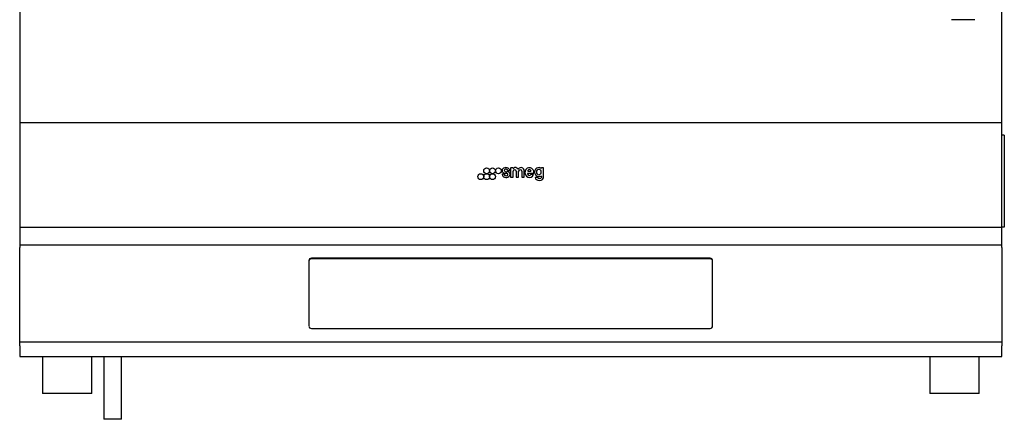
# Model space of a CAD drawing. Header units: millimetres. Extents: x 104 to 2113, y 180 to 2306.
# Tile 3 of 7: x 104 to 904, y 1444 to 1769. Entities that reach past the tile are written whole.
import ezdxf

# ---------------------------------------------------------------- set-up
doc = ezdxf.new("R2010")
doc.units = ezdxf.units.MM

msp = doc.modelspace()

# ---------------------------------------------------------------- linework, layer by layer
at = {"color": 7, "linetype": 'Continuous'}
for p, q in [((103.93, 2168.5), (103.93, 1685.1)), ((901.93, 1685.1), (901.93, 1871.8)), ((879.87, 1768.8), (860.9, 1768.8)), ((901.93, 1685.1), (103.93, 1685.1)), ((103.93, 1685.1), (103.93, 1600.1)), ((901.93, 1600.1), (901.93, 1685.1)), ((903.93, 1675.1), (901.93, 1675.1)), ((903.93, 1675.1), (903.93, 1600.1)), ((502.82, 1648.27), (502.82, 1640.98)), ((504.62, 1648.41), (502.96, 1648.41)), ((529.49, 1648.4), (527.93, 1648.4)), ((529.63, 1640.63), (529.63, 1648.26)), ((497.51, 1643.22), (496.05, 1643.22)), ((500.58, 1646.25), (502.03, 1646.25)), ((502.96, 1640.84), (504.62, 1640.84)), ((504.76, 1640.98), (504.76, 1645.59)), ((507.36, 1645.59), (507.36, 1640.98)), ((507.5, 1640.84), (509.16, 1640.84)), ((509.3, 1640.98), (509.3, 1645.59)), ((511.9, 1645.59), (511.9, 1640.98)), ((512.04, 1640.84), (513.7, 1640.84)), ((513.84, 1640.98), (513.84, 1646.03)), ((516.87, 1643.98), (521.58, 1643.98)), ((517.1, 1645.7), (519.03, 1645.7)), ((521.26, 1643.1), (519.47, 1643.1)), ((524.43, 1640.63), (522.86, 1640.63)), ((527.79, 1641.44), (527.79, 1640.63)), ((103.93, 1600.1), (901.93, 1600.1)), ((103.93, 1600.1), (103.93, 1585.6)), ((903.93, 1600.1), (901.93, 1600.1)), ((901.93, 1585.6), (901.93, 1600.1)), ((103.93, 1585.6), (103.93, 1583.61)), ((901.93, 1585.6), (103.93, 1585.6)), ((901.93, 1583.61), (901.93, 1585.6)), ((103.93, 1507.1), (103.93, 1583.61)), ((901.93, 1583.61), (901.93, 1507.1)), ((338.93, 1573.05), (338.93, 1519.92)), ((664.93, 1574.98), (340.93, 1574.98)), ((664.93, 1574.46), (340.93, 1574.46)), ((666.93, 1519.92), (666.93, 1573.05)), ((340.93, 1517.99), (664.93, 1517.99)), ((103.93, 1507.1), (901.93, 1507.1)), ((103.93, 1503.71), (103.93, 1507.1)), ((901.93, 1507.1), (901.93, 1503.71)), ((103.93, 1503.71), (103.93, 1495.1)), ((901.93, 1495.1), (901.93, 1503.71)), ((103.93, 1495.1), (901.93, 1495.1)), ((122.43, 1495.1), (122.43, 1465.1)), ((162.43, 1465.1), (162.43, 1495.1)), ((172.23, 1495.1), (172.23, 1444.1)), ((186.63, 1444.1), (186.63, 1495.1)), ((843.43, 1495.1), (843.43, 1465.1)), ((883.43, 1465.1), (883.43, 1495.1)), ((162.43, 1465.1), (122.43, 1465.1)), ((883.43, 1465.1), (843.43, 1465.1)), ((186.63, 1444.1), (172.23, 1444.1))]:
    msp.add_line(p, q, dxfattribs=at)
at = {"color": 8, "linetype": 'Continuous', "lineweight": 18}
for p, q in [((340.93, 1574.46), (340.93, 1574.98)), ((664.93, 1574.46), (664.93, 1574.98))]:
    msp.add_line(p, q, dxfattribs=at)
at = {"color": 7, "linetype": 'Continuous'}
for centre in [(483.34, 1646.04), (488.11, 1646.04), (492.89, 1646.04), (478.56, 1641.26), (483.34, 1641.26), (488.11, 1641.26)]:
    msp.add_circle(centre, 2.37, dxfattribs=at)
for centre, radius, start, end in [((502.96, 1648.27), 0.141, 90, 180), ((504.62, 1648.27), 0.141, 37.12173, 90), ((505.1, 1648.63), 0.461, 217.12173, 301.78798), ((506.71, 1646.03), 2.6, 39.59477, 121.78798), ((511.25, 1646.03), 2.59, 0, 140.2073), ((527.49, 1648.59), 0.407, 241.96043, 322.71917), ((527.93, 1648.26), 0.14, 90, 142.71917), ((529.49, 1648.26), 0.14, 0, 90), ((496.05, 1643.08), 0.141, 90, 184.19491), ((497.5, 1645.84), 1.4, 222.83877, 233.46911), ((499.15, 1648.08), 4.19, 233.46911, 267.39225), ((497.51, 1643.08), 0.141, 2.41786, 90), ((499.41, 1647.69), 2.44, 236.31683, 257.49269), ((500.09, 1650.77), 5.59, 257.49269, 267.29013), ((498.74, 1639.04), 4.86, 71.59077, 87.39225), ((499.62, 1640.77), 4.42, 64.1958, 87.29013), ((500.1, 1643.12), 0.563, 0, 71.59077), ((500.58, 1646.39), 0.141, 183.02495, 270), ((500.92, 1643.45), 1.44, 20.6878, 64.1958), ((502.03, 1646.39), 0.14, 270, 4.85939), ((502.96, 1640.98), 0.141, 180, 270), ((504.62, 1640.98), 0.141, 270, 0), ((506.06, 1645.59), 1.3, 0, 180), ((507.5, 1640.98), 0.141, 180, 270), ((508.99, 1647.91), 0.351, 219.59477, 320.2073), ((509.16, 1640.98), 0.141, 270, 0), ((510.6, 1645.59), 1.3, 0, 180), ((512.04, 1640.98), 0.141, 180, 270), ((513.7, 1640.98), 0.141, 270, 0), ((516.87, 1643.62), 0.351, 90, 201.39979), ((517.1, 1646.05), 0.351, 145.43305, 270), ((519.03, 1646.05), 0.351, 270, 34.56695), ((519.47, 1642.96), 0.14, 90, 146.98513), ((521.26, 1642.96), 0.14, 336.47159, 90), ((521.58, 1644.12), 0.14, 270, 353.09888), ((522.86, 1640.49), 0.141, 90, 185.32539), ((524.43, 1640.49), 0.141, 13.12011, 90), ((527.44, 1641.44), 0.351, 0, 117.52056), ((340.9, 1573.01), 1.97, 89.02424, 178.98981), ((340.9, 1572.49), 1.97, 89.02424, 178.98981), ((664.97, 1573.01), 1.97, 1.01019, 90.97576), ((664.97, 1572.49), 1.97, 1.01019, 90.97576), ((340.9, 1519.95), 1.97, 181.01019, 270.97576), ((664.97, 1519.95), 1.97, 269.02424, 358.98981)]:
    msp.add_arc(centre, radius, start, end, dxfattribs=at)
for centre, major_axis, ratio, start_param, end_param in [((499.04, 1646.25), (-3.14, 0), 0.756522, 3.205821, 6.894916), ((518.07, 1644.62), (0, 4), 0.919298, 4.581484, 10.553249), ((525.74, 1645), (0, 3.62), 0.953488, 5.813298, 9.885854), ((499.15, 1643.22), (-3.25, 0), 0.796535, 0.058356, 3.433776), ((499.04, 1646.35), (-1.4, 0), 0.684536, 3.177751, 7.081938), ((499.15, 1643.12), (-1.51, 0), 0.754177, 0.031834, 3.141593), ((518.07, 1644.62), (0, 2.37), 0.727811, 2.064731, 3.983576), ((518.07, 1644.62), (0, 2.37), 0.727811, 5.470403, 7.095968), ((526.17, 1640.63), (3.46, 0), 0.691057, 3.20592, 6.283185), ((526.17, 1640.63), (1.62, 0), 0.53913, 3.266596, 6.283185)]:
    msp.add_ellipse(centre, major_axis=major_axis, ratio=ratio, start_param=start_param, end_param=end_param, dxfattribs=at)
msp.add_ellipse((525.74, 1645), major_axis=(0, 2.43), ratio=0.710983, dxfattribs=at)

doc.saveas('drawing.dxf')
